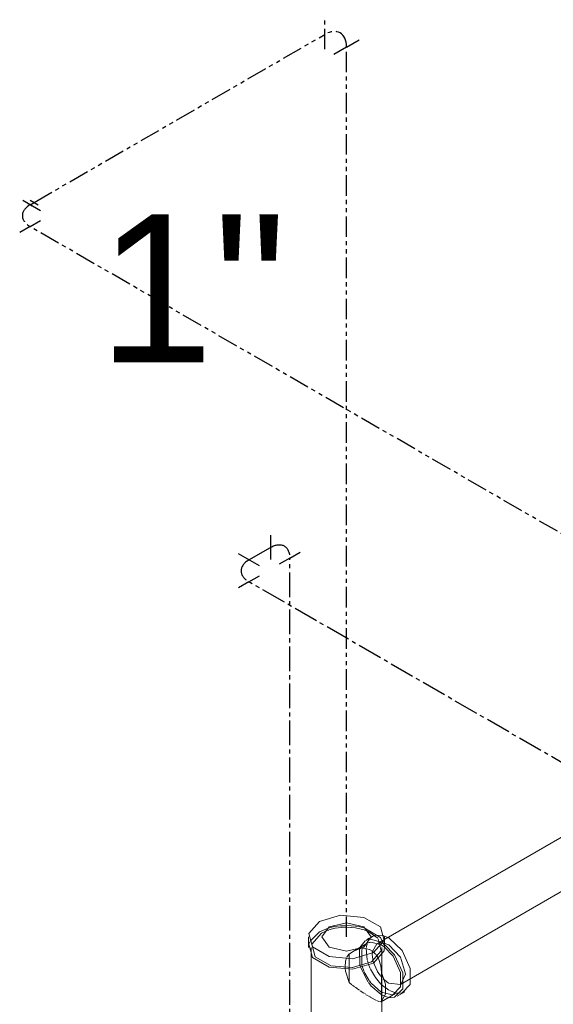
# Model space of a CAD drawing. Header units: inches. Extents: x -332 to 1204, y -60 to 270.
# Tile 41 of 91: x 14 to 30, y 209 to 239. Entities that reach past the tile are written whole.
import ezdxf

# ---------------------------------------------------------------- set-up
doc = ezdxf.new("R2010")
doc.units = ezdxf.units.IN
doc.header["$MEASUREMENT"] = 0
doc.linetypes.add('CLDWTR', pattern=[1.125, 0.75, -0.125, 0.125, -0.125])
doc.linetypes.add('HWTR', pattern=[1.25, 0.625, -0.125, 0.125, -0.125, 0.125, -0.125])
for name, color, linetype, lineweight in [('P-PIPE', 3, 'Continuous', 30), ('P-PIPE-IDEN', 2, 'Continuous', 9), ('P-SANR-FIXT', 6, 'Continuous', 9)]:
    doc.layers.add(name, color=color, linetype=linetype, lineweight=lineweight)
doc.styles.add('Arial', font='arial.ttf', dxfattribs={"height": 4.5})

# ---------------------------------------------------------------- blocks, each defined once
blk = doc.blocks.new('SSG_Safety_Station_Shower_Eyewash_PLA_3_ - Default-3066068-HOT AND COLD WATER RISER DIAGRAM')
at = {"layer": 'P-SANR-FIXT', "color": 254}
for p, q in [((30.669, 214.114), (24.866, 210.764)), ((25.372, 209.408), (31.382, 212.878)), ((22.574, 210.849), (22.574, 210.529)), ((24.831, 210.898), (25.015, 210.821)), ((24.886, 210.529), (24.886, 210.849)), ((22.659, 210.529), (22.659, 208.065)), ((24.278, 210.612), (24.085, 210.501)), ((24.801, 208.065), (24.801, 210.529)), ((24.798, 208.898), (24.798, 209.766)), ((24.786, 208.882), (25.223, 209.135)), ((25.272, 209.05), (25.501, 209.183))]:
    blk.add_line(p, q, dxfattribs=at)
at = {"layer": 'P-SANR-FIXT', "color": 10}
for p, q in [((22.913, 211.001), (23.173, 211.114)), ((23.085, 211.019), (23.116, 211.032)), ((23.117, 211.033), (23.19, 211.06)), ((23.177, 211.115), (23.367, 211.163)), ((23.197, 211.062), (23.377, 211.112)), ((23.596, 211.142), (23.723, 211.146)), ((23.598, 211.192), (23.73, 211.196)), ((23.73, 211.146), (23.863, 211.14)), ((23.735, 211.196), (23.867, 211.192)), ((23.869, 211.14), (24.001, 211.125)), ((23.871, 211.192), (24.002, 211.178)), ((24.005, 211.177), (24.133, 211.155)), ((24.007, 211.125), (24.133, 211.101)), ((24.135, 211.154), (24.255, 211.124)), ((24.269, 211.063), (24.333, 211.039)), ((24.334, 211.039), (24.397, 211.011)), ((22.621, 210.718), (22.913, 211.001)), ((22.674, 210.631), (22.973, 210.966)), ((22.973, 210.966), (23.084, 211.019)), ((24.302, 210.736), (24.133, 210.525)), ((24.366, 210.775), (24.315, 210.746)), ((24.365, 210.765), (24.315, 210.743)), ((24.366, 210.667), (24.394, 210.728)), ((24.423, 210.808), (24.37, 210.778)), ((24.412, 210.776), (24.381, 210.77)), ((24.412, 211.003), (24.684, 210.81)), ((24.464, 210.781), (24.418, 210.777)), ((24.471, 210.836), (24.425, 210.809)), ((24.427, 210.778), (24.451, 210.808)), ((24.785, 210.688), (24.464, 210.781)), ((24.466, 210.822), (24.5, 210.851)), ((24.528, 210.869), (24.489, 210.846)), ((24.844, 210.752), (24.658, 210.644)), ((22.588, 210.634), (22.615, 210.704)), ((24.085, 210.501), (23.91, 210.4)), ((24.127, 210.485), (23.995, 210.442)), ((24.129, 210.513), (24.123, 210.491)), ((24.305, 210.495), (24.147, 210.489)), ((24.221, 210.515), (24.236, 210.541)), ((24.25, 210.562), (24.295, 210.614)), ((24.303, 210.626), (24.278, 210.612)), ((24.306, 210.623), (24.328, 210.64)), ((24.362, 210.485), (24.324, 210.493)), ((24.36, 210.158), (24.33, 210.499)), ((24.333, 210.53), (24.341, 210.575)), ((24.343, 210.587), (24.353, 210.626)), ((24.369, 210.663), (24.421, 210.682)), ((24.419, 210.468), (24.382, 210.48)), ((24.425, 210.683), (24.471, 210.691)), ((24.473, 210.444), (24.427, 210.465)), ((24.471, 210.691), (24.785, 210.609)), ((24.613, 210.331), (24.487, 210.437)), ((24.519, 210.407), (24.651, 210.64)), ((24.658, 210.644), (24.75, 210.672)), ((24.761, 210.673), (24.826, 210.67)), ((24.785, 210.609), (24.877, 210.548)), ((24.885, 210.619), (24.809, 210.673)), ((24.846, 210.666), (25.015, 210.609)), ((23.741, 210.235), (23.803, 210.324)), ((23.813, 210.335), (23.813, 210.11)), ((23.961, 210.427), (23.823, 210.342)), ((24.379, 210.087), (24.366, 210.136)), ((24.51, 210.317), (24.515, 210.388)), ((24.526, 210.177), (24.51, 210.312)), ((24.545, 210.096), (24.526, 210.177)), ((24.653, 210.279), (24.621, 210.321)), ((24.683, 210.228), (24.653, 210.279)), ((23.898, 209.919), (23.256, 209.975)), ((23.69, 209.894), (23.687, 209.944)), ((23.7, 209.812), (23.69, 209.894)), ((23.813, 210.101), (23.813, 209.926)), ((23.813, 209.926), (23.813, 209.879)), ((23.813, 209.879), (23.813, 209.466)), ((24.487, 210.092), (23.912, 209.92)), ((24.142, 209.983), (24.153, 209.947)), ((24.153, 209.947), (24.381, 209.484)), ((24.21, 209.96), (24.198, 210.007)), ((24.26, 209.817), (24.21, 209.96)), ((24.402, 210.017), (24.391, 210.049)), ((24.453, 209.892), (24.403, 210.014)), ((24.658, 209.82), (24.545, 210.096)), ((23.813, 209.466), (23.7, 209.812)), ((24.291, 209.748), (24.268, 209.799)), ((24.421, 209.525), (24.291, 209.748)), ((24.763, 209.669), (24.664, 209.809)), ((24.818, 209.608), (24.773, 209.658)), ((25.008, 209.448), (24.843, 209.583)), ((25.519, 209.721), (25.376, 209.411)), ((23.813, 209.466), (23.895, 209.399)), ((23.914, 209.384), (23.973, 209.34)), ((23.995, 209.324), (24.042, 209.29)), ((24.045, 209.288), (24.127, 209.232)), ((24.395, 209.464), (24.466, 209.375)), ((24.474, 209.455), (24.425, 209.52)), ((24.472, 209.368), (24.785, 209.099)), ((24.785, 209.178), (24.481, 209.447)), ((25.015, 209.231), (24.787, 209.407)), ((25.372, 209.408), (25.015, 209.443)), ((24.147, 209.218), (24.258, 209.146)), ((24.281, 209.131), (24.315, 209.109)), ((24.336, 209.097), (24.372, 209.075)), ((24.394, 209.062), (24.427, 209.042)), ((24.449, 209.029), (24.48, 209.01)), ((24.487, 209.006), (24.621, 208.933)), ((25.113, 209.097), (24.798, 209.171)), ((24.8, 209.091), (24.968, 209.025)), ((24.982, 209.021), (25.039, 209.01)), ((25.221, 209.149), (25.032, 209.221)), ((25.04, 209.01), (25.068, 209.007)), ((25.149, 209.105), (25.114, 209.097)), ((25.345, 209.138), (25.242, 209.145)), ((25.419, 209.149), (25.357, 209.139)), ((24.64, 208.923), (24.716, 208.89))]:
    blk.add_line(p, q, dxfattribs=at)
at = {"layer": 'P-SANR-FIXT', "color": 254}
for points in [[(22.913, 211.321, 0), (23.549, 211.508, 0), (24.255, 211.443, 0), (24.76, 211.152, 0), (24.872, 210.744, 0), (24.547, 210.377, 0)], [(24.547, 210.377, 0), (23.911, 210.19, 0), (23.205, 210.254, 0), (22.7, 210.546, 0), (22.588, 210.953, 0), (22.913, 211.321, 0)], [(24.26, 210.543, 0), (23.73, 210.416, 0), (23.2, 210.543, 0), (22.98, 210.849, 0), (23.2, 211.155, 0)], [(23.2, 211.155, 0), (23.73, 211.282, 0), (24.26, 211.155, 0), (24.48, 210.849, 0), (24.26, 210.543, 0)], [(25.015, 210.821, 0), (25.419, 210.435, 0), (25.669, 209.894, 0), (25.669, 209.402, 0), (25.419, 209.149, 0)], [(24.547, 210.057, 0), (23.911, 209.87, 0), (23.205, 209.935, 0), (22.7, 210.226, 0), (22.588, 210.634, 0)], [(24.884, 210.565, 0), (24.872, 210.425, 0), (24.547, 210.057, 0)], [(24.877, 210.548, 0), (25.149, 210.262, 0), (25.374, 209.774, 0), (25.374, 209.332, 0), (25.149, 209.105, 0)], [(25.068, 209.007, 0), (25.19, 209.017, 0), (25.44, 209.27, 0), (25.44, 209.761, 0), (25.19, 210.303, 0), (24.885, 210.619, 0)], [(24.798, 209.766, 0), (24.91, 209.42, 0), (24.91, 209.114, 0), (24.798, 208.898, 0)]]:
    blk.add_polyline3d(points, dxfattribs=at)
at = {"layer": 'P-SANR-FIXT', "color": 10}
for points in [[(23.37, 211.163, 0), (23.549, 211.188, 0), (23.596, 211.192, 0)], [(23.382, 211.113, 0), (23.563, 211.14, 0), (23.592, 211.142, 0)], [(24.137, 211.101, 0), (24.216, 211.08, 0), (24.264, 211.065, 0)], [(24.262, 211.122, 0), (24.76, 210.832, 0), (24.884, 210.565, 0)], [(24.697, 210.795, 0), (24.788, 210.432, 0), (24.487, 210.092, 0)], [(24.503, 210.853, 0), (24.61, 210.902, 0), (24.831, 210.898, 0)], [(23.244, 209.978, 0), (22.776, 210.249, 0), (22.672, 210.626, 0)], [(24.123, 210.491, 0), (24.131, 210.026, 0), (24.139, 209.993, 0)], [(24.196, 210.012, 0), (24.196, 210.455, 0), (24.215, 210.501, 0)], [(25.015, 210.609, 0), (25.372, 210.232, 0), (25.519, 209.734, 0)], [(23.687, 209.944, 0), (23.7, 210.119, 0), (23.732, 210.216, 0)], [(24.798, 209.766, 0), (24.773, 209.971, 0), (24.716, 210.16, 0), (24.689, 210.217, 0)], [(24.777, 209.417, 0), (24.61, 209.616, 0), (24.46, 209.876, 0)], [(24.73, 208.885, 0), (24.773, 208.878, 0), (24.798, 208.898, 0)]]:
    blk.add_polyline3d(points, dxfattribs=at)
blk = doc.blocks.new('Elbow - Generic - Standard-V6-HOT AND COLD WATER RISER DIAGRAM')
at = {"layer": 'P-PIPE', "color": 11, "linetype": 'HWTR'}
for p, q in [((14.433, 232.894), (13.797, 233.261)), ((14.115, 232.414), (14.433, 232.598)), ((14.115, 232.414), (13.797, 232.231))]:
    blk.add_line(p, q, dxfattribs=at)
blk.add_ellipse((14.69, 232.746), major_axis=(0.812, 0), ratio=0.57735, start_param=2.356194, end_param=3.926991, dxfattribs=at)
blk = doc.blocks.new('Pipe Transition - Standard-V7-HOT AND COLD WATER RISER DIAGRAM')
at = {"layer": 'P-PIPE', "color": 11, "linetype": 'HWTR'}
for p, q in [((14.115, 233.218), (14.358, 233.078)), ((14.115, 233.078), (14.237, 233.148)), ((14.054, 233.113), (14.176, 233.043))]:
    blk.add_line(p, q, dxfattribs=at)
blk = doc.blocks.new('Elbow - Generic - Standard-V8-HOT AND COLD WATER RISER DIAGRAM')
at = {"layer": 'P-PIPE', "color": 11, "linetype": 'HWTR'}
for p, q in [((23.067, 237.797), (23.067, 238.695)), ((23.73, 237.863), (24.119, 238.088)), ((23.73, 237.863), (23.341, 237.639))]:
    blk.add_line(p, q, dxfattribs=at)
blk.add_ellipse((23.067, 237.481), major_axis=(0.469, 0.812), ratio=0.57735, start_param=5.497787, end_param=7.068583, dxfattribs=at)
blk = doc.blocks.new('Elbow - Generic - Standard-558445-HOT AND COLD WATER RISER DIAGRAM')
at = {"layer": 'P-PIPE', "color": 5, "linetype": 'CLDWTR'}
for p, q in [((-184.712, -21.989), (-184.712, -22.723)), ((-184.137, -22.024), (-184.456, -21.841)), ((-184.137, -22.024), (-183.819, -22.208))]:
    blk.add_line(p, q, dxfattribs=at)
blk.add_ellipse((-184.712, -21.693), major_axis=(-0.406, 0.704), ratio=0.57735, start_param=2.356194, end_param=3.926991, dxfattribs=at)

msp = doc.modelspace()

# ---------------------------------------------------------------- linework, layer by layer
at = {"layer": 'P-PIPE', "color": 11, "linetype": 'HWTR'}
for p, q in [((14.237, 233.148), (23.067, 238.246)), ((23.73, 210.849), (23.73, 237.863)), ((37.715, 218.789), (14.115, 232.414))]:
    msp.add_line(p, q, dxfattribs=at)
at = {"layer": 'P-PIPE', "color": 5, "linetype": 'CLDWTR'}
for p, q in [((20.766, 222.295), (21.43, 222.678)), ((22.004, 149.168), (22.004, 222.346)), ((61.786, 197.948), (20.766, 221.631))]:
    msp.add_line(p, q, dxfattribs=at)

# ---------------------------------------------------------------- block references
at = {"layer": 'P-PIPE', "color": 11, "linetype": 'HWTR'}
for name in ['Elbow - Generic - Standard-V8-HOT AND COLD WATER RISER DIAGRAM', 'Elbow - Generic - Standard-V6-HOT AND COLD WATER RISER DIAGRAM', 'Pipe Transition - Standard-V7-HOT AND COLD WATER RISER DIAGRAM']:
    msp.add_blockref(name, (0, 0), dxfattribs=at)
at = {"layer": 'P-PIPE', "color": 5, "linetype": 'CLDWTR', "extrusion": (0, 0, -1), "rotation": 180}
msp.add_blockref('Elbow - Generic - Standard-558445-HOT AND COLD WATER RISER DIAGRAM', (-206.142, 200.322), dxfattribs=at)
at = {"layer": 'P-PIPE', "color": 5, "linetype": 'CLDWTR', "rotation": 240}
msp.add_blockref('Elbow - Generic - Standard-558445-HOT AND COLD WATER RISER DIAGRAM', (-52.229, 51.151), dxfattribs=at)
at = {"layer": 'P-SANR-FIXT', "color": 10}
msp.add_blockref('SSG_Safety_Station_Shower_Eyewash_PLA_3_ - Default-3066068-HOT AND COLD WATER RISER DIAGRAM', (0, 0), dxfattribs=at)

# ---------------------------------------------------------------- texts
at = {"layer": 'P-PIPE-IDEN', "insert": (16.189, 232.79), "char_height": 4.5, "width": 6.969, "attachment_point": 1, "style": 'Arial'}
msp.add_mtext('1"', dxfattribs=at)

doc.saveas('drawing.dxf')
